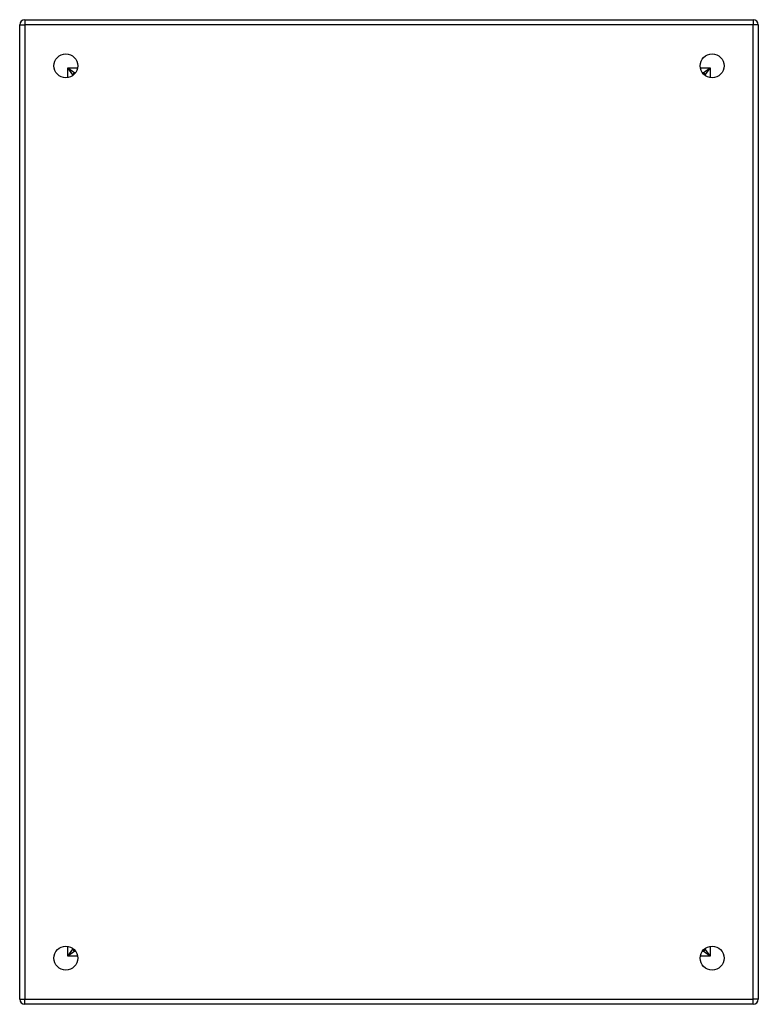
# Model space of a CAD drawing. Header units: inches. Extents: x 20 to 32, y 5.7 to 21.7.
import ezdxf

# ---------------------------------------------------------------- set-up
doc = ezdxf.new("R2010")
doc.units = ezdxf.units.IN
doc.header["$MEASUREMENT"] = 0
doc.layers.add('Visible Edges(ANSI)', color=7, linetype='Continuous', lineweight=25)
doc.layers.add('Visible Tangent Edges(ANSI)', color=7, linetype='Continuous', lineweight=25)

msp = doc.modelspace()

# ---------------------------------------------------------------- linework, layer by layer
at = {"layer": 'Visible Edges(ANSI)'}
for p, q in [((19.984, 5.785), (19.984, 21.617)), ((20.068, 21.701), (31.9, 21.701)), ((31.984, 21.617), (31.984, 5.785)), ((20.85, 20.804), (20.85, 20.794)), ((20.891, 20.835), (20.881, 20.835)), ((31.087, 20.835), (31.078, 20.835)), ((31.118, 20.804), (31.118, 20.794)), ((20.85, 6.607), (20.85, 6.598)), ((20.881, 6.567), (20.891, 6.567)), ((31.078, 6.567), (31.087, 6.567)), ((31.118, 6.607), (31.118, 6.598)), ((31.9, 5.701), (20.068, 5.701))]:
    msp.add_line(p, q, dxfattribs=at)
for centre in [(20.734, 20.951), (31.234, 20.951), (20.734, 6.451), (31.234, 6.451)]:
    msp.add_circle(centre, 0.195, dxfattribs=at)
for centre, radius, start, end in [((20.068, 21.617), 0.084, 90, 180), ((31.9, 21.617), 0.084, 0, 90), ((20.881, 20.804), 0.031, 90, 180), ((31.087, 20.804), 0.031, 0, 90), ((20.881, 6.598), 0.031, 180, 270), ((31.087, 6.598), 0.031, 270, 0), ((20.068, 5.785), 0.084, 180, 270), ((31.9, 5.785), 0.084, 270, 0)]:
    msp.add_arc(centre, radius, start, end, dxfattribs=at)
at = {"layer": 'Visible Tangent Edges(ANSI)'}
for p, q in [((19.984, 21.617), (20.068, 21.617)), ((20.068, 21.701), (20.068, 21.617)), ((31.9, 21.617), (20.068, 21.617)), ((20.068, 21.617), (20.068, 5.785)), ((31.9, 21.701), (31.9, 21.617)), ((31.984, 21.617), (31.9, 21.617)), ((31.9, 5.785), (31.9, 21.617)), ((20.766, 20.919), (20.881, 20.835)), ((20.85, 20.804), (20.766, 20.919)), ((20.766, 20.919), (20.927, 20.919)), ((20.766, 20.758), (20.766, 20.919)), ((31.042, 20.919), (31.202, 20.919)), ((31.087, 20.835), (31.202, 20.919)), ((31.202, 20.919), (31.118, 20.804)), ((31.202, 20.919), (31.202, 20.758)), ((20.766, 6.483), (20.766, 6.643)), ((20.766, 6.483), (20.85, 6.598)), ((20.881, 6.567), (20.766, 6.483)), ((31.202, 6.483), (31.087, 6.567)), ((31.118, 6.598), (31.202, 6.483)), ((31.202, 6.643), (31.202, 6.483)), ((20.927, 6.483), (20.766, 6.483)), ((31.202, 6.483), (31.042, 6.483)), ((19.984, 5.785), (20.068, 5.785)), ((20.068, 5.701), (20.068, 5.785)), ((20.068, 5.785), (31.9, 5.785)), ((31.984, 5.785), (31.9, 5.785)), ((31.9, 5.701), (31.9, 5.785))]:
    msp.add_line(p, q, dxfattribs=at)

doc.saveas('drawing.dxf')
